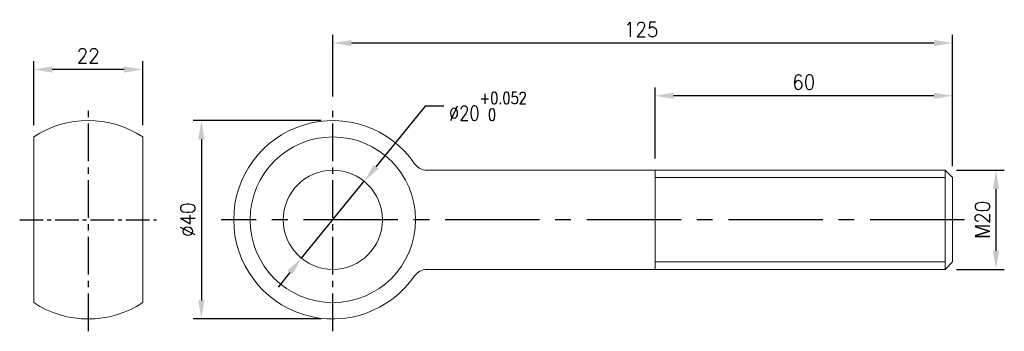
# Model space of a CAD drawing. Header units: millimetres. Extents: x -63 to 135, y -22 to 40.
import ezdxf

# ---------------------------------------------------------------- set-up
doc = ezdxf.new("R2010")
doc.units = ezdxf.units.MM
doc.linetypes.add('CENTER2', pattern=[28.575, 19.05, -3.175, 3.175, -3.175])
for name, color, linetype in [('CL', 1, 'CENTER2'), ('DIM', 6, 'Continuous'), ('PT163216-1', 7, 'Continuous')]:
    doc.layers.add(name, color=color, linetype=linetype)
doc.styles.add('TXT-1', font='txt.shx', dxfattribs={"width": 0.9, "bigfont": 'chineset.shx'})
doc.styles.add('TXT-7', font='txt.shx', dxfattribs={"width": 0.8, "bigfont": 'chineset.shx'})
doc.dimstyles.new('HISO-25', dxfattribs={"dimtxt": 2, "dimasz": 1.8, "dimexe": 0.6, "dimexo": 0.6, "dimgap": 0.66666, "dimtad": 0, "dimtoh": 1, "dimdec": 3, "dimdsep": 46, "dimtxsty": 'TXT-7', "dimcen": -2.5, "dimclrd": 256, "dimclre": 256, "dimclrt": 3, "dimadec": 0, "dimazin": 0, "dimtfac": 0.8, "dimtdec": 3, "dimtmove": 0, "dimatfit": 3, "dimfxl": 0, "dimlwd": -1, "dimarcsym": 0})
doc.dimstyles.new('ISO-25', dxfattribs={"dimtxt": 2, "dimasz": 1.8, "dimexe": 0.6, "dimexo": 0.6, "dimgap": 0.66666, "dimtad": 1, "dimdec": 3, "dimdsep": 46, "dimtxsty": 'TXT-1', "dimcen": -2.5, "dimclrd": 256, "dimclre": 256, "dimclrt": 3, "dimadec": 0, "dimazin": 0, "dimtfac": 0.8, "dimtdec": 3, "dimtmove": 0, "dimatfit": 3, "dimfxl": 0, "dimlwd": -1, "dimarcsym": 0})

# ---------------------------------------------------------------- blocks, each defined once
blk = doc.blocks.new('*D10')
at = {"layer": 'Defpoints', "color": 0}
for p in [(0, 20), (-26.51, -20), (0, -20)]:
    blk.add_point(p, dxfattribs=at)
at = {"layer": 'DIM', "lineweight": -2}
for p, q in [((-2.33, 20), (-28.18, 20)), ((-2.33, -20), (-28.18, -20))]:
    blk.add_line(p, q, dxfattribs=at)
at = {"layer": 'DIM'}
blk.add_line((-26.51, 16.25), (-26.51, -16.25), dxfattribs=at)
for points in [[(-27.14, 16.25), (-25.89, 16.25), (-26.51, 20)], [(-27.14, -16.25), (-25.89, -16.25), (-26.51, -20)]]:
    blk.add_solid(points, dxfattribs=at)
at = {"layer": 'DIM', "color": 3, "insert": (-29.25, 0), "char_height": 3, "attachment_point": 5, "rotation": 90, "style": 'TXT-1'}
blk.add_mtext('%%c40', dxfattribs=at)
blk = doc.blocks.new('*D11')
at = {"layer": 'Defpoints', "color": 0}
for p in [(0, 35.63), (0, 22.48), (125, 8.5)]:
    blk.add_point(p, dxfattribs=at)
at = {"layer": 'DIM', "lineweight": -2}
for p, q in [((0, 24.82), (0, 37.29)), ((125, 10.83), (125, 37.29))]:
    blk.add_line(p, q, dxfattribs=at)
at = {"layer": 'DIM'}
blk.add_line((121.25, 35.63), (3.75, 35.63), dxfattribs=at)
for points in [[(3.75, 36.25), (3.75, 35), (0, 35.63)], [(121.25, 36.25), (121.25, 35), (125, 35.63)]]:
    blk.add_solid(points, dxfattribs=at)
at = {"layer": 'DIM', "color": 3, "insert": (62.19, 38.37), "char_height": 3, "attachment_point": 5, "style": 'TXT-1'}
blk.add_mtext('125', dxfattribs=at)
blk = doc.blocks.new('*D12')
at = {"layer": 'Defpoints', "color": 0}
for p in [(65, 25), (65, 10), (125, 8.5)]:
    blk.add_point(p, dxfattribs=at)
at = {"layer": 'DIM', "lineweight": -2}
for p, q in [((65, 12.33), (65, 26.66)), ((125, 10.83), (125, 26.66))]:
    blk.add_line(p, q, dxfattribs=at)
at = {"layer": 'DIM'}
blk.add_line((121.25, 25), (68.75, 25), dxfattribs=at)
for points in [[(68.75, 25.62), (68.75, 24.37), (65, 25)], [(121.25, 25.62), (121.25, 24.37), (125, 25)]]:
    blk.add_solid(points, dxfattribs=at)
at = {"layer": 'DIM', "color": 3, "insert": (95, 27.74), "char_height": 3, "attachment_point": 5, "style": 'TXT-1'}
blk.add_mtext('60', dxfattribs=at)
blk = doc.blocks.new('*D13')
at = {"layer": 'Defpoints', "color": 0}
for p in [(123.5, 10), (133.79, 10), (123.5, -10)]:
    blk.add_point(p, dxfattribs=at)
at = {"layer": 'DIM', "lineweight": -2}
for p, q in [((125.83, 10), (135.45, 10)), ((125.83, -10), (135.45, -10))]:
    blk.add_line(p, q, dxfattribs=at)
at = {"layer": 'DIM'}
blk.add_line((133.79, -6.25), (133.79, 6.25), dxfattribs=at)
for points in [[(133.16, 6.25), (134.41, 6.25), (133.79, 10)], [(133.16, -6.25), (134.41, -6.25), (133.79, -10)]]:
    blk.add_solid(points, dxfattribs=at)
at = {"layer": 'DIM', "color": 3, "insert": (131.05, 0), "char_height": 3, "attachment_point": 5, "rotation": 90, "style": 'TXT-1'}
blk.add_mtext('{\\f????|b0|i0|c0|p54;M}20', dxfattribs=at)
blk = doc.blocks.new('*D14')
at = {"layer": 'Defpoints', "color": 0}
for p in [(-60.35, 30.3), (-60.35, 16.7), (-38.35, 16.7)]:
    blk.add_point(p, dxfattribs=at)
at = {"layer": 'DIM', "lineweight": -2}
for p, q in [((-60.35, 19.04), (-60.35, 31.97)), ((-38.35, 19.04), (-38.35, 31.97))]:
    blk.add_line(p, q, dxfattribs=at)
at = {"layer": 'DIM'}
blk.add_line((-42.1, 30.3), (-56.6, 30.3), dxfattribs=at)
for points in [[(-56.6, 30.92), (-56.6, 29.67), (-60.35, 30.3)], [(-42.1, 30.92), (-42.1, 29.67), (-38.35, 30.3)]]:
    blk.add_solid(points, dxfattribs=at)
at = {"layer": 'DIM', "color": 3, "insert": (-49.35, 33.04), "char_height": 3, "attachment_point": 5, "style": 'TXT-1'}
blk.add_mtext('22', dxfattribs=at)
blk = doc.blocks.new('*D15')
at = {"layer": 'Defpoints', "color": 0}
for p in [(6.32, 7.75), (-6.32, -7.75)]:
    blk.add_point(p, dxfattribs=at)
at = {"layer": 'DIM'}
for p, q in [((18.65, 22.87), (8.69, 10.65)), ((22.4, 22.87), (18.65, 22.87)), ((-6.32, -7.75), (6.32, 7.75)), ((-8.69, -10.65), (-11.06, -13.56))]:
    blk.add_line(p, q, dxfattribs=at)
for points in [[(8.21, 11.05), (9.18, 10.26), (6.32, 7.75)], [(-9.18, -10.26), (-8.21, -11.05), (-6.32, -7.75)]]:
    blk.add_solid(points, dxfattribs=at)
at = {"layer": 'DIM', "color": 3, "insert": (31.28, 22.87), "char_height": 3, "attachment_point": 5, "style": 'TXT-7'}
blk.add_mtext('∅20{\\H2.400000;\\S+0.052^  0;}', dxfattribs=at)

msp = doc.modelspace()

# ---------------------------------------------------------------- linework, layer by layer
at = {"layer": 'CL', "ltscale": 0.4}
for p, q in [((-49.3037, -22.4838), (-49.3037, 22.4838)), ((0, -22.4838), (0, 22.4838))]:
    msp.add_line(p, q, dxfattribs=at)
at = {"layer": 'CL', "ltscale": 0.25}
msp.add_line((-63.1692, 0), (-35.5674, 0), dxfattribs=at)
at = {"layer": 'CL'}
msp.add_line((127.4176, 0), (-22.5466, 0), dxfattribs=at)
at = {"layer": 'PT163216-1', "color": 7, "linetype": 'Continuous', "lineweight": 0}
for p, q in [((-60.3467, -16.7033), (-60.3467, 16.7033)), ((-38.3467, -16.7033), (-38.3467, 16.7033)), ((18.9737, 10), (123.5, 10)), ((123.5, 10), (125, 8.5)), ((125, -8.5), (125, 8.5)), ((123.5, -10), (125, -8.5)), ((18.9737, -10), (123.5, -10))]:
    msp.add_line(p, q, dxfattribs=at)
at = {"layer": 'PT163216-1', "color": 4, "linetype": 'Continuous', "lineweight": 0}
for p, q in [((65, -10), (65, 10)), ((123.5, -10), (123.5, 10)), ((123.5, 8.5), (65, 8.5)), ((123.5, -8.5), (65, -8.5))]:
    msp.add_line(p, q, dxfattribs=at)
at = {"layer": 'PT163216-1', "color": 7, "linetype": 'Continuous', "lineweight": 0}
for radius in [16.7033, 10]:
    msp.add_circle((0, 0), radius, dxfattribs=at)
for centre, radius, start, end in [((-49.3467, 0), 20, 56.632987, 123.367013), ((0, 0), 20, 34.417389, 325.582611), ((18.9737, 13), 3, 214.417389, 270), ((18.9737, -13), 3, 90, 145.582611), ((-49.3467, 0), 20, 236.632987, 303.367013)]:
    msp.add_arc(centre, radius, start, end, dxfattribs=at)

# ---------------------------------------------------------------- dimensions: what is measured, and where the dimension line sits
at = {"layer": 'DIM'}
dim = msp.add_linear_dim(base=(0, 35.628), p1=(125, 8.5), p2=(0, 22.4838), dimstyle='ISO-25', override={"dimscale": 1.5, "dimasz": 2.5, "dimexe": 1.1111, "dimexo": 1.5555, "dimgap": 0.825, "dimadec": 2, "dimazin": 2}, dxfattribs=at)
dim.commit()
dim.dimension.update_dxf_attribs({"geometry": '*D11', "text_midpoint": (62.1929, 35.628), "dimtype": 160})
for base, p1, p2, picture, middle in [((-60.3467, 30.2992), (-38.3467, 16.7033), (-60.3467, 16.7033), '*D14', (-49.3467, 33.0367)), ((65, 24.9976), (125, 8.5), (65, 10), '*D12', (95, 27.7351))]:
    dim = msp.add_linear_dim(base=base, p1=p1, p2=p2, dimstyle='ISO-25', override={"dimscale": 1.5, "dimasz": 2.5, "dimexe": 1.1111, "dimexo": 1.5555, "dimgap": 0.825, "dimadec": 2, "dimazin": 2}, dxfattribs=at)
    dim.commit()
    dim.dimension.update_dxf_attribs({"geometry": picture, "text_midpoint": middle})
dim = msp.add_diameter_dim_2p(p1=(-6.3208, -7.749), p2=(6.3208, 7.749), dimstyle='HISO-25', override={"dimscale": 1.5, "dimasz": 2.5, "dimpost": '\\X', "dimtol": 1, "dimtp": 0.052}, dxfattribs=at)
dim.commit()
dim.dimension.update_dxf_attribs({"geometry": '*D15', "text_midpoint": (31.2821, 22.8666), "dimtype": 163})
for base, p1, p2, text, picture, middle in [((-26.5138, -20), (0, 20), (0, -20), '%%c<>', '*D10', (-29.2513, 0)), ((133.7865, 10), (123.5, -10), (123.5, 10), '{\\f????|b0|i0|c0|p54;M}<>', '*D13', (131.049, 0))]:
    dim = msp.add_linear_dim(base=base, p1=p1, p2=p2, angle=90, text=text, dimstyle='ISO-25', override={"dimscale": 1.5, "dimasz": 2.5, "dimexe": 1.1111, "dimexo": 1.5555, "dimgap": 0.825, "dimadec": 2, "dimazin": 2}, dxfattribs=at)
    dim.commit()
    dim.dimension.update_dxf_attribs({"geometry": picture, "text_midpoint": middle})

doc.saveas('drawing.dxf')
